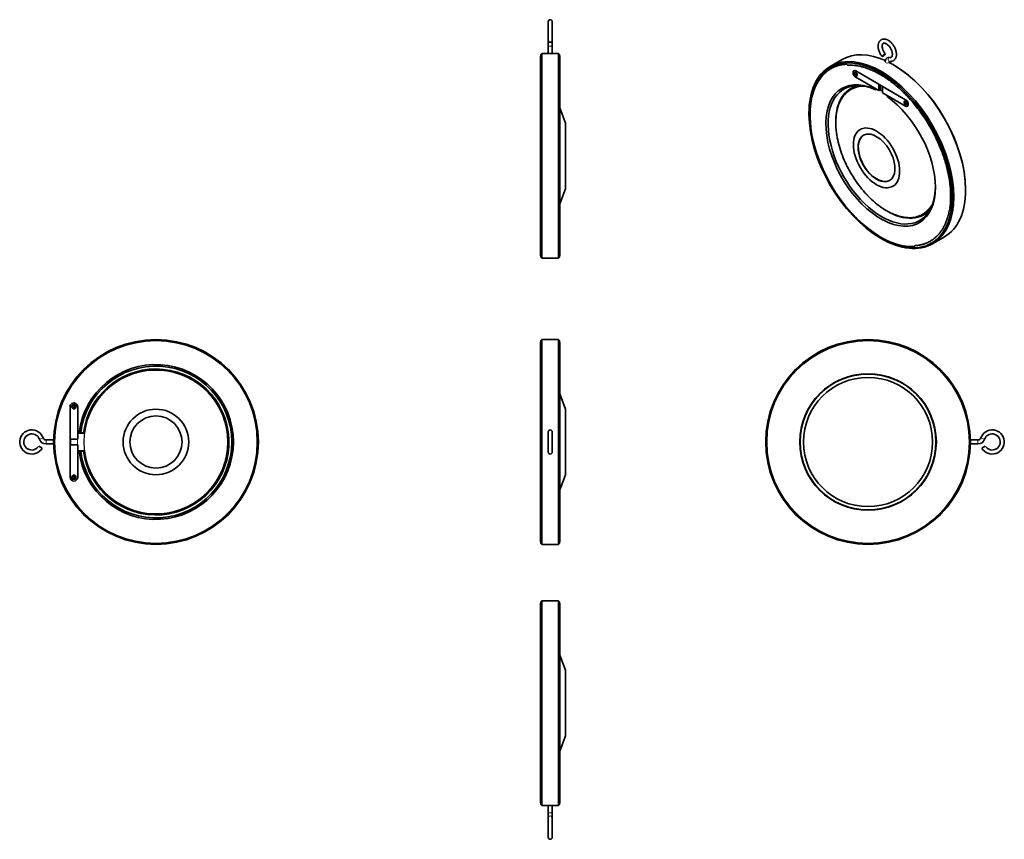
# Model space of a CAD drawing. Extents: x 2384 to 3117, y 425 to 1036.
import ezdxf

# ---------------------------------------------------------------- set-up
doc = ezdxf.new("R2010")
doc.units = 0

msp = doc.modelspace()

# ---------------------------------------------------------------- linework, layer by layer
at = {"color": 7, "lineweight": 35}
for p, q in [((2777.3, 1034.41), (2777.3, 1020.43)), ((2780.3, 1034.41), (2780.3, 1020.43)), ((2780.3, 1034.41), (2780.3, 1019.84)), ((2777.3, 1016.3), (2777.3, 1010.66)), ((2780.3, 1016.3), (2780.3, 1010.66)), ((2771.55, 999.46), (2771.55, 1008.53)), ((2771.8, 934.41), (2771.8, 1009.91)), ((2772.55, 934.41), (2772.55, 1010.66)), ((2772.55, 1010.66), (2785.05, 1010.66)), ((2785.05, 934.41), (2785.05, 1010.66)), ((2785.8, 934.41), (2785.8, 1009.91)), ((2786.05, 970.17), (2786.05, 1008.53)), ((2996.14, 1006.2), (2987.31, 1001.1)), ((2771.55, 860.28), (2771.55, 999.46)), ((2786.05, 860.28), (2786.05, 999.46)), ((3006.34, 997.73), (3043.46, 976.3)), ((3006.34, 997.73), (3023.49, 987.83)), ((3020.04, 985.12), (3006.34, 993.03)), ((3023.49, 983.13), (3006.34, 993.03)), ((3026.32, 986.2), (3043.46, 976.3)), ((3043.46, 971.6), (3026.32, 981.5)), ((3043.46, 971.6), (3029.76, 979.51)), ((2790.18, 958.84), (2786.05, 970.17)), ((2790.18, 909.97), (2790.18, 955.85)), ((2771.8, 858.91), (2771.8, 934.41)), ((2772.55, 858.16), (2772.55, 934.41)), ((2785.05, 858.16), (2785.05, 934.41)), ((2785.8, 858.91), (2785.8, 934.41)), ((2790.18, 909.97), (2786.05, 898.64)), ((2786.05, 869.36), (2786.05, 898.64)), ((3072.4, 874.13), (3063.56, 869.03)), ((2772.55, 858.16), (2785.05, 858.16)), ((2771.55, 756.89), (2771.55, 795.48)), ((2771.55, 685.82), (2771.55, 795.48)), ((2771.8, 645.85), (2771.8, 796.85)), ((2772.55, 645.1), (2772.55, 797.6)), ((2772.55, 797.6), (2785.05, 797.6)), ((2785.05, 645.1), (2785.05, 797.6)), ((2785.8, 645.85), (2785.8, 796.85)), ((2786.05, 685.82), (2786.05, 795.48)), ((2771.55, 647.23), (2771.55, 756.89)), ((2790.18, 745.79), (2786.05, 757.12)), ((2421.13, 695.1), (2421.13, 747.6)), ((2421.13, 723.35), (2421.13, 747.6)), ((2426.88, 747.6), (2426.88, 728.23)), ((2426.88, 747.6), (2426.88, 723.35)), ((2790.18, 709.64), (2790.18, 745.79)), ((2777.3, 728.85), (2777.3, 713.85)), ((2777.3, 728.85), (2777.3, 723.85)), ((2780.3, 728.85), (2780.3, 713.85)), ((2403.24, 722.85), (2408.9, 722.85)), ((2403.24, 719.85), (2408.9, 719.85)), ((2421.13, 723.35), (2426.88, 723.35)), ((2421.13, 719.35), (2426.88, 719.35)), ((2421.13, 695.1), (2421.13, 719.35)), ((2426.88, 719.35), (2426.88, 695.1)), ((3097.4, 722.85), (3091.74, 722.85)), ((3097.4, 719.85), (3091.74, 719.85)), ((2426.88, 714.48), (2426.88, 695.1)), ((2790.18, 696.92), (2790.18, 709.64)), ((2790.18, 696.92), (2786.05, 685.59)), ((2771.55, 647.23), (2771.55, 685.82)), ((2786.05, 647.23), (2786.05, 685.82)), ((2772.55, 645.1), (2785.05, 645.1)), ((2771.8, 526.89), (2771.8, 602.39)), ((2772.55, 526.89), (2772.55, 603.14)), ((2772.55, 603.14), (2785.05, 603.14)), ((2785.05, 526.89), (2785.05, 603.14)), ((2785.8, 526.89), (2785.8, 602.39)), ((2771.55, 461.84), (2771.55, 601.01)), ((2786.05, 591.94), (2786.05, 601.01)), ((2771.55, 452.76), (2771.55, 591.94)), ((2786.05, 452.76), (2786.05, 591.94)), ((2790.18, 551.32), (2786.05, 562.66)), ((2790.18, 502.46), (2790.18, 548.33)), ((2771.8, 451.39), (2771.8, 526.89)), ((2772.55, 450.64), (2772.55, 526.89)), ((2785.05, 450.64), (2785.05, 526.89)), ((2785.8, 451.39), (2785.8, 526.89)), ((2790.18, 502.46), (2786.05, 491.12)), ((2772.55, 450.64), (2785.05, 450.64)), ((2777.3, 445), (2777.3, 450.64)), ((2780.3, 445), (2780.3, 450.64)), ((2777.3, 426.89), (2777.3, 441.46)), ((2777.3, 426.89), (2777.3, 440.87)), ((2780.3, 426.89), (2780.3, 441.46))]:
    msp.add_line(p, q, dxfattribs=at)
at = {"color": 7, "lineweight": 35, "ltscale": 0.058627}
msp.add_line((2777.3, 1020.42), (2777.3, 1019.84), dxfattribs=at)
at = {"color": 7, "lineweight": 35, "ltscale": 0.353552}
for p, q in [((2777.3, 1019.84), (2777.3, 1016.3)), ((2780.3, 1019.84), (2780.3, 1016.3))]:
    msp.add_line(p, q, dxfattribs=at)
at = {"color": 7, "lineweight": 13, "ltscale": 0.15}
for p, q in [((2777.3, 1016.3), (2778.8, 1016.3)), ((2778.8, 1016.3), (2780.3, 1016.3)), ((2778.8, 445), (2777.3, 445)), ((2780.3, 445), (2778.8, 445))]:
    msp.add_line(p, q, dxfattribs=at)
at = {"color": 7, "lineweight": 35, "ltscale": 0.106066}
for p, q in [((2771.8, 1009.91), (2772.55, 1010.66)), ((2785.8, 1009.91), (2785.05, 1010.66)), ((2771.8, 858.91), (2772.55, 858.16)), ((2785.8, 858.91), (2785.05, 858.16)), ((2771.8, 796.85), (2772.55, 797.6)), ((2785.05, 797.6), (2785.8, 796.85)), ((2771.8, 645.85), (2772.55, 645.1)), ((2785.05, 645.1), (2785.8, 645.85)), ((2771.8, 602.39), (2772.55, 603.14)), ((2785.8, 602.39), (2785.05, 603.14)), ((2771.8, 451.39), (2772.55, 450.64)), ((2785.8, 451.39), (2785.05, 450.64))]:
    msp.add_line(p, q, dxfattribs=at)
at = {"color": 7, "lineweight": 35, "ltscale": 0.061237}
for p, q in [((3034.8, 1002.12), (3034.27, 1002.42)), ((3006.16, 995.28), (3005.63, 995.59)), ((3006.25, 995.33), (3005.72, 995.64)), ((3006.16, 994.67), (3006.16, 995.28)), ((3006.25, 994.72), (3006.25, 995.33)), ((3006.52, 996.1), (3006.52, 995.48)), ((3006.52, 995.08), (3006.52, 994.46)), ((3042.76, 974.56), (3043.29, 974.25)), ((3043.29, 973.85), (3042.76, 974.15)), ((3043.37, 973.9), (3042.84, 974.2)), ((3043.29, 974.25), (3043.29, 974.87)), ((3043.29, 973.23), (3043.29, 973.85)), ((3043.64, 974.66), (3043.64, 974.05)), ((3043.64, 974.05), (3044.17, 973.74)), ((3044.17, 973.34), (3043.64, 973.64)), ((3024.9, 873.11), (3025.43, 872.8))]:
    msp.add_line(p, q, dxfattribs=at)
at = {"color": 7, "lineweight": 35, "ltscale": 0.061239}
msp.add_line((3005.63, 995.99), (3006.16, 995.69), dxfattribs=at)
at = {"color": 7, "lineweight": 35, "ltscale": 0.040826}
for p, q in [((3005.63, 995.59), (3005.63, 995.99)), ((3006.16, 996.3), (3006.52, 996.1)), ((3006.52, 994.46), (3006.16, 994.67)), ((3007.05, 995.18), (3007.05, 994.77)), ((3042.76, 974.15), (3042.76, 974.56))]:
    msp.add_line(p, q, dxfattribs=at)
at = {"color": 7, "lineweight": 35, "ltscale": 0.010206}
for p, q in [((3005.63, 995.59), (3005.72, 995.64)), ((3006.16, 995.28), (3006.25, 995.33)), ((3006.16, 994.67), (3006.25, 994.72))]:
    msp.add_line(p, q, dxfattribs=at)
at = {"color": 7, "lineweight": 35, "ltscale": 0.030621}
msp.add_line((3005.72, 995.64), (3005.72, 995.94), dxfattribs=at)
at = {"color": 7, "lineweight": 35, "ltscale": 0.06124}
for p, q in [((3006.16, 995.69), (3006.16, 996.3)), ((3043.37, 973.28), (3043.37, 973.9)), ((3043.64, 973.64), (3043.64, 973.03)), ((2971.52, 966.19), (2971.52, 965.58)), ((3088.19, 909.65), (3088.19, 909.04))]:
    msp.add_line(p, q, dxfattribs=at)
at = {"color": 7, "lineweight": 35, "ltscale": 0.010208}
for p, q in [((3006.16, 995.69), (3006.25, 995.74)), ((3043.64, 973.64), (3043.73, 973.69))]:
    msp.add_line(p, q, dxfattribs=at)
at = {"color": 7, "lineweight": 35, "ltscale": 0.051028}
msp.add_line((3006.25, 995.74), (3006.25, 996.25), dxfattribs=at)
at = {"color": 7, "lineweight": 35, "ltscale": 0.030619}
msp.add_line((3006.52, 994.56), (3006.25, 994.72), dxfattribs=at)
at = {"color": 7, "lineweight": 35, "ltscale": 0.010874}
msp.add_line((3006.43, 996.52), (3006.34, 996.58), dxfattribs=at)
at = {"color": 7, "lineweight": 35, "ltscale": 0.061236}
for p, q in [((3006.52, 995.48), (3007.05, 995.18)), ((3007.05, 994.77), (3006.52, 995.08))]:
    msp.add_line(p, q, dxfattribs=at)
at = {"color": 7, "lineweight": 35, "ltscale": 0.010205}
for p, q in [((3006.52, 995.08), (3006.61, 995.13)), ((3043.29, 974.25), (3043.37, 974.31)), ((3043.29, 973.23), (3043.37, 973.28))]:
    msp.add_line(p, q, dxfattribs=at)
at = {"color": 7, "lineweight": 35, "ltscale": 0.05103}
for p, q in [((3007.05, 994.87), (3006.61, 995.13)), ((3044.17, 973.44), (3043.73, 973.69))]:
    msp.add_line(p, q, dxfattribs=at)
at = {"color": 7, "lineweight": 35, "ltscale": 0.010873}
for p, q in [((3007.37, 994.89), (3007.37, 994.78)), ((3044.5, 973.46), (3044.5, 973.35))]:
    msp.add_line(p, q, dxfattribs=at)
at = {"color": 7, "lineweight": 35, "ltscale": 0.046946}
msp.add_line((3003.04, 984.05), (3002.63, 983.82), dxfattribs=at)
at = {"color": 7, "lineweight": 35, "ltscale": 0.080707}
for p, q in [((3020.04, 985.12), (3020.04, 984.32)), ((3029.76, 979.51), (3029.76, 978.7))]:
    msp.add_line(p, q, dxfattribs=at)
at = {"color": 7, "lineweight": 35, "ltscale": 0.096636}
msp.add_line((3020.87, 983.83), (3020.04, 984.32), dxfattribs=at)
at = {"color": 7, "lineweight": 35, "ltscale": 0.112661}
msp.add_line((3021.99, 984), (3020.87, 983.83), dxfattribs=at)
at = {"color": 7, "lineweight": 35, "ltscale": 0.469485}
for p, q in [((3023.49, 987.83), (3023.49, 983.13)), ((3026.32, 986.2), (3026.32, 981.5))]:
    msp.add_line(p, q, dxfattribs=at)
at = {"color": 7, "lineweight": 35, "ltscale": 0.163301}
msp.add_line((3024.9, 983.95), (3023.49, 983.13), dxfattribs=at)
at = {"color": 7, "lineweight": 13, "ltscale": 0.009493}
msp.add_line((3024.69, 983.65), (3024.61, 983.6), dxfattribs=at)
at = {"color": 7, "lineweight": 35, "ltscale": 0.000675}
msp.add_line((3024.67, 983.57), (3024.67, 983.58), dxfattribs=at)
at = {"color": 7, "lineweight": 35, "ltscale": 0.018747}
msp.add_line((3024.69, 983.64), (3024.69, 983.83), dxfattribs=at)
at = {"color": 7, "lineweight": 13, "ltscale": 0.025964}
msp.add_line((3024.72, 983.59), (3024.72, 983.85), dxfattribs=at)
at = {"color": 7, "lineweight": 35, "ltscale": 0.306186}
msp.add_line((3024.9, 987.01), (3024.9, 983.95), dxfattribs=at)
at = {"color": 7, "lineweight": 35, "ltscale": 0.010207}
for p, q in [((3042.76, 974.15), (3042.84, 974.2)), ((3043.29, 973.85), (3043.37, 973.9))]:
    msp.add_line(p, q, dxfattribs=at)
at = {"color": 7, "lineweight": 35, "ltscale": 0.030618}
for p, q in [((3042.84, 974.2), (3042.84, 974.51)), ((3043.64, 973.13), (3043.37, 973.28))]:
    msp.add_line(p, q, dxfattribs=at)
at = {"color": 7, "lineweight": 35, "ltscale": 0.040825}
for p, q in [((3043.29, 974.87), (3043.64, 974.66)), ((3043.64, 973.03), (3043.29, 973.23))]:
    msp.add_line(p, q, dxfattribs=at)
at = {"color": 7, "lineweight": 35, "ltscale": 0.051031}
msp.add_line((3043.37, 974.31), (3043.37, 974.82), dxfattribs=at)
at = {"color": 7, "lineweight": 35, "ltscale": 0.010875}
msp.add_line((3043.56, 975.09), (3043.46, 975.14), dxfattribs=at)
at = {"color": 7, "lineweight": 35, "ltscale": 0.040823}
msp.add_line((3044.17, 973.74), (3044.17, 973.34), dxfattribs=at)
at = {"color": 7, "lineweight": 35, "ltscale": 0.299103}
for p, q in [((2790.18, 955.85), (2790.18, 958.84)), ((2790.18, 548.33), (2790.18, 551.32))]:
    msp.add_line(p, q, dxfattribs=at)
at = {"color": 7, "lineweight": 35, "ltscale": 0.046944}
msp.add_line((3056.66, 891.17), (3056.26, 890.94), dxfattribs=at)
at = {"color": 7, "lineweight": 35, "ltscale": 0.05}
for p, q in [((2423.76, 748.6), (2424.26, 748.6)), ((2423.01, 747.35), (2423.01, 747.85)), ((2424.26, 746.6), (2423.76, 746.6)), ((2425.01, 747.85), (2425.01, 747.35)), ((2423.01, 694.85), (2423.01, 695.35)), ((2423.76, 696.1), (2424.26, 696.1)), ((2424.26, 694.1), (2423.76, 694.1)), ((2425.01, 695.35), (2425.01, 694.85))]:
    msp.add_line(p, q, dxfattribs=at)
at = {"color": 7, "lineweight": 35, "ltscale": 0.075}
for p, q in [((2423.76, 747.85), (2423.76, 748.6)), ((2424.26, 748.6), (2424.26, 747.85)), ((2423.01, 747.85), (2423.76, 747.85)), ((2423.76, 747.35), (2423.01, 747.35)), ((2423.76, 746.6), (2423.76, 747.35)), ((2424.26, 747.85), (2425.01, 747.85)), ((2424.26, 747.35), (2424.26, 746.6)), ((2425.01, 747.35), (2424.26, 747.35)), ((2423.01, 695.35), (2423.76, 695.35)), ((2423.76, 694.85), (2423.01, 694.85)), ((2423.76, 695.35), (2423.76, 696.1)), ((2423.76, 694.1), (2423.76, 694.85)), ((2424.26, 696.1), (2424.26, 695.35)), ((2424.26, 695.35), (2425.01, 695.35)), ((2424.26, 694.85), (2424.26, 694.1)), ((2425.01, 694.85), (2424.26, 694.85))]:
    msp.add_line(p, q, dxfattribs=at)
at = {"color": 7, "lineweight": 35, "ltscale": 0.098845}
for p, q in [((2426.88, 728.23), (2427.87, 728.23)), ((2426.88, 714.48), (2427.87, 714.48))]:
    msp.add_line(p, q, dxfattribs=at)
at = {"color": 7, "lineweight": 35, "ltscale": 0.481799}
for p, q in [((2431.7, 727.98), (2426.88, 727.98)), ((2431.7, 714.73), (2426.88, 714.73))]:
    msp.add_line(p, q, dxfattribs=at)
at = {"color": 7, "lineweight": 13, "ltscale": 0.481799}
for p, q in [((2431.7, 727.85), (2426.88, 727.85)), ((2431.7, 714.85), (2426.88, 714.85))]:
    msp.add_line(p, q, dxfattribs=at)
at = {"color": 7, "lineweight": 35, "ltscale": 0.118784}
for p, q in [((2429.06, 728.23), (2427.87, 728.23)), ((2429.06, 714.48), (2427.87, 714.48))]:
    msp.add_line(p, q, dxfattribs=at)
at = {"color": 7, "lineweight": 35, "ltscale": 0.213509}
for p, q in [((2431.19, 728.23), (2429.06, 728.23)), ((2431.19, 714.48), (2429.06, 714.48))]:
    msp.add_line(p, q, dxfattribs=at)
at = {"color": 7, "lineweight": 13, "ltscale": 0.0125}
for p, q in [((2431.7, 727.98), (2431.7, 727.85)), ((2431.7, 714.85), (2431.7, 714.73))]:
    msp.add_line(p, q, dxfattribs=at)
at = {"color": 7, "lineweight": 13, "ltscale": 0.012454}
for p, q in [((2431.89, 727.91), (2431.83, 728.01)), ((2431.83, 714.69), (2431.89, 714.8))]:
    msp.add_line(p, q, dxfattribs=at)
at = {"color": 7, "lineweight": 13, "ltscale": 0.01222}
for p, q in [((2431.94, 728.2), (2432.07, 728.21)), ((2431.94, 714.51), (2432.07, 714.5))]:
    msp.add_line(p, q, dxfattribs=at)
at = {"color": 7, "lineweight": 13, "ltscale": 0.3}
for p, q in [((2398.29, 723.35), (2401.12, 724.35)), ((2403.24, 719.85), (2403.24, 722.85)), ((3097.4, 722.85), (3097.4, 719.85)), ((3099.52, 724.35), (3102.35, 723.35))]:
    msp.add_line(p, q, dxfattribs=at)
at = {"color": 7, "lineweight": 35, "ltscale": 0.4}
for p, q in [((2421.26, 719.35), (2421.26, 723.35)), ((2421.38, 719.35), (2421.38, 723.35))]:
    msp.add_line(p, q, dxfattribs=at)
at = {"color": 7, "lineweight": 13, "ltscale": 0.4}
for p, q in [((2426.59, 723.35), (2426.59, 719.35)), ((2426.71, 723.35), (2426.71, 719.35))]:
    msp.add_line(p, q, dxfattribs=at)
at = {"color": 7, "lineweight": 13, "ltscale": 0.000168}
msp.add_line((2777.3, 723.85), (2777.3, 723.85), dxfattribs=at)
at = {"color": 7, "lineweight": 35, "ltscale": 0.249348}
msp.add_line((2777.3, 723.85), (2777.3, 721.36), dxfattribs=at)
at = {"color": 7, "lineweight": 35, "ltscale": 0.001543}
msp.add_line((2777.3, 721.36), (2777.3, 721.35), dxfattribs=at)
at = {"color": 7, "lineweight": 35, "ltscale": 0.3}
msp.add_line((2397.81, 718.33), (2400.41, 716.82), dxfattribs=at)
at = {"color": 7, "lineweight": 35, "ltscale": 0.000257}
msp.add_line((2777.3, 717.58), (2777.3, 717.58), dxfattribs=at)
at = {"color": 7, "lineweight": 35, "ltscale": 0.372201}
msp.add_line((2777.3, 713.85), (2777.3, 717.58), dxfattribs=at)
at = {"color": 7, "lineweight": 35, "ltscale": 0.300001}
msp.add_line((3100.23, 716.82), (3102.82, 718.33), dxfattribs=at)
at = {"color": 7, "lineweight": 35, "ltscale": 0.353554}
for p, q in [((2777.3, 441.46), (2777.3, 445)), ((2780.3, 441.46), (2780.3, 445))]:
    msp.add_line(p, q, dxfattribs=at)
at = {"color": 7, "lineweight": 35, "ltscale": 0.000342}
msp.add_line((2777.3, 440.87), (2777.3, 440.87), dxfattribs=at)
at = {"color": 7, "lineweight": 35}
for points in [[(3026.01, 1008.46), (3025.62, 1008.97), (3025.25, 1009.51), (3024.9, 1010.06), (3024.58, 1010.63), (3024.28, 1011.21), (3024.02, 1011.8), (3023.78, 1012.4), (3023.57, 1013.01), (3023.4, 1013.61), (3023.26, 1014.21), (3023.16, 1014.78), (3023.1, 1015.25), (3023.06, 1015.72), (3023.05, 1016.19), (3023.06, 1016.65), (3023.1, 1017.1), (3023.16, 1017.54), (3023.25, 1017.97), (3023.37, 1018.39), (3023.52, 1018.78), (3023.65, 1019.07), (3023.83, 1019.41), (3024.04, 1019.73), (3024.25, 1020), (3024.47, 1020.25), (3024.66, 1020.43), (3024.82, 1020.57), (3024.99, 1020.7), (3025.17, 1020.82), (3025.35, 1020.93)], [(3025.35, 1020.93), (3025.64, 1021.08), (3025.88, 1021.19), (3026.14, 1021.28), (3026.36, 1021.35), (3026.59, 1021.4), (3026.81, 1021.44), (3027.18, 1021.48), (3027.59, 1021.49), (3027.99, 1021.46), (3028.29, 1021.42), (3028.73, 1021.33), (3029.13, 1021.22), (3029.53, 1021.08), (3029.86, 1020.94), (3030.2, 1020.78), (3030.54, 1020.6), (3030.87, 1020.4), (3031.31, 1020.11), (3031.65, 1019.85), (3032.06, 1019.52), (3032.46, 1019.17), (3032.9, 1018.73), (3033.33, 1018.26), (3033.74, 1017.77), (3034.13, 1017.25), (3034.49, 1016.72), (3034.84, 1016.16), (3035.16, 1015.59), (3035.45, 1015.01), (3035.71, 1014.41), (3035.95, 1013.81), (3036.15, 1013.21), (3036.32, 1012.6), (3036.46, 1012), (3036.53, 1011.57), (3036.6, 1011.06), (3036.64, 1010.49), (3036.65, 1010.04), (3036.64, 1009.54), (3036.59, 1009.05), (3036.5, 1008.55), (3036.39, 1008.09), (3036.29, 1007.79), (3036.18, 1007.5), (3036, 1007.12), (3035.9, 1006.92), (3035.78, 1006.73), (3035.58, 1006.44), (3035.32, 1006.12), (3035.05, 1005.85), (3034.88, 1005.71), (3034.71, 1005.58), (3034.54, 1005.46), (3034.35, 1005.35)], [(3028.35, 1010.33), (3028.04, 1010.73), (3027.75, 1011.16), (3027.47, 1011.6), (3027.22, 1012.06), (3026.99, 1012.51), (3026.78, 1012.97), (3026.59, 1013.44), (3026.43, 1013.91), (3026.3, 1014.37), (3026.2, 1014.82), (3026.11, 1015.34), (3026.06, 1015.83), (3026.05, 1016.27), (3026.07, 1016.65), (3026.12, 1017.02), (3026.18, 1017.31), (3026.26, 1017.56), (3026.37, 1017.8), (3026.48, 1017.98), (3026.59, 1018.12), (3026.74, 1018.26), (3026.85, 1018.34)], [(3026.85, 1018.34), (3027.01, 1018.41), (3027.17, 1018.46), (3027.39, 1018.48), (3027.64, 1018.48), (3027.89, 1018.44), (3028.14, 1018.38), (3028.42, 1018.29), (3028.74, 1018.15), (3029.07, 1017.98), (3029.41, 1017.78), (3029.74, 1017.54), (3030.07, 1017.28), (3030.4, 1016.98), (3030.74, 1016.65), (3031.07, 1016.29), (3031.38, 1015.91), (3031.69, 1015.5), (3031.98, 1015.08), (3032.25, 1014.64), (3032.51, 1014.19), (3032.74, 1013.72), (3032.95, 1013.26), (3033.13, 1012.79), (3033.28, 1012.32), (3033.41, 1011.86), (3033.52, 1011.41), (3033.6, 1010.91), (3033.64, 1010.47), (3033.65, 1010.08), (3033.64, 1009.73), (3033.6, 1009.36), (3033.55, 1009.07), (3033.46, 1008.76), (3033.37, 1008.56), (3033.25, 1008.34), (3033.14, 1008.19), (3033.01, 1008.06), (3032.87, 1007.96), (3032.85, 1007.94)], [(3029.88, 1007.5), (3029.63, 1007.33), (3029.38, 1007.13), (3029.17, 1006.91), (3028.97, 1006.66), (3028.8, 1006.38), (3028.65, 1006.08), (3028.54, 1005.77), (3028.45, 1005.42), (3028.39, 1005.05), (3028.36, 1004.7), (3028.35, 1004.48)], [(3031.87, 1007.82), (3031.54, 1007.86), (3031.21, 1007.87), (3030.9, 1007.84), (3030.6, 1007.79), (3030.29, 1007.69), (3030.01, 1007.57), (3029.88, 1007.5)], [(3031.43, 1004.94), (3031.38, 1004.78), (3031.36, 1004.62), (3031.35, 1004.48)], [(3034.35, 1005.35), (3034.03, 1005.18), (3033.72, 1005.05), (3033.38, 1004.94), (3033, 1004.86), (3032.59, 1004.81), (3032.19, 1004.79), (3031.78, 1004.81), (3031.37, 1004.87)], [(3032.85, 1007.94), (3032.68, 1007.87), (3032.5, 1007.82), (3032.28, 1007.79), (3032.04, 1007.8), (3031.87, 1007.82)], [(3050.14, 866.81), (3049.09, 866.77), (3048.03, 866.77), (3046.95, 866.8), (3045.87, 866.86), (3044.72, 866.97), (3043.57, 867.11), (3042.95, 867.2), (3042.32, 867.3), (3041.69, 867.42), (3041.06, 867.54), (3040.42, 867.67), (3039.79, 867.82), (3038.51, 868.14), (3037.59, 868.39), (3036.67, 868.67), (3035.79, 868.95), (3034.9, 869.26), (3034.02, 869.58), (3033.13, 869.92), (3032.24, 870.28), (3031.34, 870.65), (3030.45, 871.05), (3029.55, 871.47), (3028.18, 872.14), (3027.45, 872.51), (3026.72, 872.89), (3026, 873.29), (3025.27, 873.69), (3024.54, 874.11), (3023.81, 874.54), (3023.09, 874.98), (3022.36, 875.44), (3021.46, 876.01), (3020.57, 876.6), (3019.67, 877.21), (3018.78, 877.84), (3017.88, 878.48), (3016.99, 879.14), (3016.11, 879.82), (3015.22, 880.51), (3014.12, 881.39), (3013.02, 882.3), (3011.93, 883.24), (3010.84, 884.19), (3009.55, 885.37), (3008.27, 886.58), (3007.42, 887.41), (3006.57, 888.25), (3005.73, 889.1), (3004.9, 889.97), (3004.07, 890.84), (3003.25, 891.74), (3002.43, 892.64), (3001.62, 893.56), (3000.82, 894.48), (3000.02, 895.42), (2999.23, 896.37), (2998.45, 897.34), (2997.68, 898.31), (2996.91, 899.29), (2996.16, 900.29), (2995.41, 901.29), (2994.67, 902.3), (2993.94, 903.33), (2993.21, 904.36), (2992.5, 905.4), (2991.8, 906.45), (2991.1, 907.51), (2990.42, 908.57), (2989.74, 909.65), (2989.08, 910.73), (2988.43, 911.82), (2987.78, 912.91), (2987.15, 914.01), (2986.53, 915.12), (2985.92, 916.23), (2985.32, 917.35), (2984.73, 918.47), (2984.16, 919.6), (2983.59, 920.73), (2983.04, 921.86), (2982.5, 923), (2981.98, 924.15), (2981.46, 925.29), (2980.96, 926.44), (2980.47, 927.59), (2979.99, 928.75), (2979.53, 929.9), (2979.08, 931.06), (2978.64, 932.22), (2978.22, 933.38), (2977.81, 934.53), (2977.41, 935.69), (2977.03, 936.85), (2976.66, 938.01), (2976.3, 939.17), (2975.96, 940.32), (2975.64, 941.48), (2975.33, 942.63), (2975.03, 943.78), (2974.74, 944.93), (2974.48, 946.07), (2974.08, 947.87), (2973.72, 949.69), (2973.4, 951.5), (2973.11, 953.3), (2972.86, 955.09), (2972.73, 956.19), (2972.61, 957.29), (2972.5, 958.38), (2972.41, 959.46), (2972.34, 960.54), (2972.28, 961.61), (2972.24, 962.67), (2972.21, 963.73), (2972.2, 965.04), (2972.21, 966.34), (2972.25, 967.63), (2972.31, 968.9), (2972.41, 970.38), (2972.55, 971.83), (2972.66, 972.8), (2972.78, 973.76), (2972.92, 974.71), (2973.08, 975.64), (2973.25, 976.56), (2973.44, 977.47), (2973.64, 978.37), (2973.86, 979.26), (2974.01, 979.85), (2974.23, 980.64), (2974.47, 981.42), (2974.71, 982.19), (2974.97, 982.95), (2975.24, 983.7), (2975.52, 984.43), (2975.82, 985.15), (2976.13, 985.86), (2976.59, 986.86), (2976.91, 987.52), (2977.25, 988.16), (2977.6, 988.8), (2977.95, 989.42), (2978.32, 990.03), (2978.7, 990.62), (2979.09, 991.21), (2979.5, 991.78), (2979.86, 992.27), (2980.23, 992.75), (2980.61, 993.23), (2981, 993.69), (2981.39, 994.14), (2981.79, 994.58), (2982.2, 995.01), (2982.62, 995.43), (2983.36, 996.13), (2983.99, 996.68), (2984.63, 997.21), (2985.29, 997.72), (2985.96, 998.2), (2986.51, 998.57), (2987.07, 998.92), (2987.63, 999.26), (2988.2, 999.59), (2988.9, 999.95), (2989.6, 1000.3), (2990.1, 1000.53), (2990.6, 1000.75), (2991.11, 1000.95), (2991.63, 1001.15), (2992.14, 1001.33), (2992.67, 1001.51), (2993.2, 1001.67), (2993.73, 1001.83), (2994.3, 1001.98), (2994.87, 1002.11), (2995.44, 1002.24), (2996.02, 1002.35), (2996.61, 1002.46), (2997.2, 1002.55), (2997.79, 1002.63), (2998.39, 1002.69), (2999.11, 1002.76), (2999.84, 1002.8)], [(2999.88, 1002.05), (3000.91, 1002.09), (3001.95, 1002.1), (3003, 1002.07), (3004.06, 1002), (3005.18, 1001.9), (3006.31, 1001.76), (3006.92, 1001.67), (3007.53, 1001.57), (3008.15, 1001.46), (3009.39, 1001.21), (3010.65, 1000.91), (3011.28, 1000.75), (3012.18, 1000.5), (3013.09, 1000.23), (3013.96, 999.95), (3014.83, 999.65), (3015.7, 999.33), (3016.58, 999), (3017.46, 998.65), (3018.34, 998.27), (3019.22, 997.88), (3020.11, 997.47), (3021.47, 996.81), (3022.18, 996.44), (3022.9, 996.06), (3023.62, 995.67), (3024.34, 995.27), (3025.06, 994.86), (3025.78, 994.43), (3027.22, 993.55), (3028.11, 992.98), (3029, 992.39), (3029.88, 991.79), (3030.77, 991.16), (3031.65, 990.53), (3032.54, 989.87), (3033.42, 989.21), (3034.29, 988.52), (3035.39, 987.64), (3036.48, 986.74), (3037.56, 985.81), (3038.64, 984.86), (3039.92, 983.69), (3041.2, 982.49), (3042.04, 981.67), (3042.88, 980.84), (3043.71, 979.99), (3044.54, 979.13), (3045.36, 978.26), (3046.18, 977.37), (3046.99, 976.48), (3047.8, 975.57), (3048.59, 974.64), (3049.38, 973.71), (3050.17, 972.77), (3050.94, 971.81), (3051.71, 970.84), (3052.47, 969.86), (3053.22, 968.88), (3053.97, 967.88), (3054.7, 966.87), (3055.43, 965.85), (3056.15, 964.83), (3056.86, 963.79), (3057.56, 962.75), (3058.25, 961.7), (3058.93, 960.64), (3059.6, 959.57), (3060.26, 958.5), (3060.91, 957.42), (3061.55, 956.33), (3062.18, 955.23), (3062.79, 954.13), (3063.4, 953.03), (3064, 951.92), (3064.58, 950.8), (3065.15, 949.68), (3065.71, 948.56), (3066.26, 947.43), (3066.8, 946.29), (3067.32, 945.16), (3067.83, 944.02), (3068.33, 942.88), (3068.82, 941.73), (3069.29, 940.58), (3069.75, 939.44), (3070.2, 938.29), (3070.64, 937.14), (3071.06, 935.98), (3071.46, 934.83), (3071.86, 933.68), (3072.24, 932.53), (3072.61, 931.38), (3072.96, 930.23), (3073.3, 929.08), (3073.62, 927.94), (3073.93, 926.79), (3074.23, 925.65), (3074.51, 924.51), (3074.77, 923.37), (3075.16, 921.6), (3075.52, 919.79), (3075.85, 917.99), (3076.13, 916.2), (3076.38, 914.43), (3076.51, 913.34), (3076.63, 912.25), (3076.73, 911.17), (3076.82, 910.09), (3076.89, 909.03), (3076.95, 907.97), (3076.99, 906.92), (3077.02, 905.87), (3077.03, 904.57), (3077.02, 903.29), (3076.98, 902.01), (3076.92, 900.76), (3076.82, 899.3), (3076.69, 897.86), (3076.58, 896.9), (3076.45, 895.96), (3076.31, 895.03), (3076.16, 894.1), (3075.99, 893.2), (3075.81, 892.3), (3075.61, 891.41), (3075.4, 890.54), (3075.24, 889.96), (3075.03, 889.18), (3074.8, 888.41), (3074.55, 887.66), (3074.3, 886.91), (3074.04, 886.18), (3073.76, 885.46), (3073.47, 884.75), (3073.17, 884.06), (3072.72, 883.08), (3072.4, 882.44), (3072.07, 881.8), (3071.73, 881.18), (3071.38, 880.58), (3071.02, 879.98), (3070.65, 879.4), (3070.27, 878.83), (3069.88, 878.27), (3069.52, 877.79), (3069.16, 877.32), (3068.79, 876.86), (3068.42, 876.41), (3068.03, 875.98), (3067.64, 875.55), (3067.24, 875.13), (3066.83, 874.72), (3066.11, 874.04), (3065.5, 873.51), (3064.88, 872.99), (3064.24, 872.5), (3063.59, 872.03), (3063.06, 871.67), (3062.52, 871.33), (3061.97, 871), (3061.42, 870.69), (3060.74, 870.33), (3060.06, 869.99), (3059.57, 869.77), (3059.09, 869.56), (3058.59, 869.36), (3058.09, 869.17), (3057.59, 868.99), (3057.08, 868.82), (3056.57, 868.66), (3056.05, 868.51), (3055.5, 868.37), (3054.94, 868.23), (3054.38, 868.11), (3053.82, 868), (3053.25, 867.9), (3052.68, 867.81), (3052.1, 867.73), (3051.51, 867.67), (3050.81, 867.61), (3050.1, 867.56)], [(3047.55, 888.44), (3046.72, 888.41), (3045.77, 888.41), (3044.8, 888.45), (3043.82, 888.53), (3042.83, 888.65), (3042.22, 888.74), (3041.6, 888.85), (3040.99, 888.97), (3040.37, 889.1), (3039.74, 889.25), (3039.12, 889.41), (3038.49, 889.59), (3037.86, 889.78), (3037.22, 889.98), (3036.59, 890.2), (3035.95, 890.43), (3035.31, 890.67), (3034.67, 890.93), (3034.03, 891.2), (3033.38, 891.49), (3032.74, 891.79), (3032.09, 892.1), (3031.45, 892.42), (3030.8, 892.76), (3030.15, 893.11), (3029.5, 893.48), (3028.86, 893.85), (3028.21, 894.24), (3027.56, 894.64), (3026.97, 895.02), (3025.83, 895.78), (3024.69, 896.58), (3023.55, 897.42), (3022.42, 898.29), (3021.79, 898.8), (3021.16, 899.32), (3020.52, 899.85), (3019.9, 900.4), (3019.27, 900.95), (3018.03, 902.09), (3016.8, 903.26), (3015.59, 904.48), (3014.39, 905.74), (3013.21, 907.03), (3012.05, 908.36), (3010.91, 909.72), (3009.8, 911.11), (3008.7, 912.53), (3007.63, 913.99), (3006.58, 915.47), (3005.56, 916.97), (3004.57, 918.5), (3003.6, 920.05), (3002.67, 921.62), (3001.77, 923.21), (3000.9, 924.82), (3000.06, 926.44), (2999.26, 928.07), (2998.49, 929.71), (2997.76, 931.36), (2997.06, 933.02), (2996.4, 934.69), (2995.78, 936.36), (2995.2, 938.02), (2994.66, 939.69), (2994.16, 941.36), (2993.7, 943.02), (2993.28, 944.67), (2992.91, 946.32), (2992.74, 947.14), (2992.57, 947.95), (2992.42, 948.77), (2992.28, 949.58), (2992.15, 950.38), (2992.04, 951.19), (2991.93, 951.99), (2991.79, 953.11), (2991.68, 954.22), (2991.59, 955.32), (2991.53, 956.42), (2991.49, 957.31), (2991.46, 958.2), (2991.45, 958.96), (2991.46, 959.7), (2991.47, 960.44), (2991.49, 961.18), (2991.53, 961.9), (2991.58, 962.62), (2991.63, 963.33), (2991.7, 964.04), (2991.78, 964.74), (2991.87, 965.42), (2991.97, 966.11), (2992.09, 966.78), (2992.21, 967.44), (2992.34, 968.1), (2992.49, 968.74), (2992.65, 969.38), (2992.81, 970.01), (2992.99, 970.63), (2993.18, 971.24), (2993.38, 971.84), (2993.59, 972.43), (2993.81, 973.01), (2994.04, 973.58), (2994.28, 974.13), (2994.6, 974.84), (2994.94, 975.52), (2995.3, 976.18), (2995.67, 976.83), (2996.11, 977.53), (2996.57, 978.21), (2996.9, 978.66), (2997.24, 979.11), (2997.59, 979.54), (2997.95, 979.96), (2998.32, 980.37), (2998.7, 980.77), (2999.09, 981.15), (2999.48, 981.52), (2999.85, 981.85), (3000.23, 982.16), (3000.61, 982.46), (3001, 982.76), (3001.4, 983.04), (3001.8, 983.31), (3002.21, 983.57), (3002.63, 983.82)], [(3024.67, 983.58), (3024.68, 983.59), (3024.69, 983.64)], [(2432.07, 728.21), (2432.06, 728.21), (2432.06, 728.2), (2432.06, 728.2), (2432.06, 728.2), (2432.06, 728.2), (2432.06, 728.2), (2432.06, 728.2), (2432.05, 728.2), (2432.05, 728.2), (2432.05, 728.2)]]:
    msp.add_lwpolyline(points, dxfattribs=at)
at = {"color": 7, "lineweight": 13}
for points in [[(3024.61, 983.6), (3024.56, 983.57), (3024.52, 983.52), (3024.45, 983.42)], [(3024.45, 983.42), (3024.6, 983.52), (3024.67, 983.57)], [(3024.45, 983.42), (3024.55, 983.42), (3024.61, 983.42), (3024.64, 983.43), (3024.69, 983.45)], [(2431.83, 728.01), (2431.87, 728.04), (2431.92, 728.09), (2432.07, 728.21)], [(2431.89, 727.91), (2431.93, 727.94), (2431.98, 728.02), (2432.01, 728.07), (2432.07, 728.21)], [(2432.07, 714.5), (2431.94, 714.6), (2431.89, 714.64), (2431.83, 714.69)], [(2432.07, 714.5), (2432.01, 714.63), (2431.97, 714.71), (2431.93, 714.76), (2431.89, 714.8)]]:
    msp.add_lwpolyline(points, dxfattribs=at)
at = {"color": 7, "lineweight": 35}
for centre, radius in [((2485.13, 721.35), 76.25), ((2485.13, 721.35), 75.5), ((3015.51, 721.35), 76.25), ((3015.51, 721.35), 75.5), ((3015.51, 721.35), 50.88), ((3015.51, 721.35), 50.62), ((3015.51, 721.35), 48.12), ((2424.01, 747.6), 1.56), ((2424.01, 747.6), 1.46), ((2485.13, 721.35), 24.43), ((2485.13, 721.35), 19.43), ((2424.01, 695.1), 1.56), ((2424.01, 695.1), 1.46)]:
    msp.add_circle(centre, radius, dxfattribs=at)
at = {"color": 7, "lineweight": 13}
msp.add_circle((2485.13, 721.35), 53.46, dxfattribs=at)
at = {"color": 7, "lineweight": 35}
for centre, radius, start, end in [((2778.8, 1034.41), 1.5, 90.00002, 180.00002), ((2778.8, 1034.41), 1.5, 359.99998, 89.99997), ((2771.93, 1008.53), 0.375, 109.47179, 179.99999), ((2785.68, 1008.53), 0.375, 0, 70.52824), ((3031.31, 1004.59), 0.283, 78.96795, 90.844), ((2771.93, 860.28), 0.375, 180.00001, 250.52821), ((2785.68, 860.28), 0.375, 289.47176, 0), ((2771.93, 795.48), 0.375, 109.47176, 179.99999), ((2785.68, 795.48), 0.375, 0, 70.52821), ((2485.13, 721.35), 57.67, 186.84634, 173.15367), ((2485.13, 721.35), 56.49, 186.98994, 173.01006), ((2485.13, 721.35), 54.38, 90, 172.73626), ((2485.13, 721.35), 54.38, 187.26374, 90), ((2485.13, 721.35), 53.62, 187.33152, 172.66848), ((2424.01, 747.6), 2.88, 0, 180.00001), ((2424.01, 747.6), 2.88, 0, 180.00001), ((2392.63, 721.35), 9, 19.47119, 329.75249), ((2392.63, 721.35), 6, 19.47119, 329.75249), ((2431.7, 728.23), 0.25, 270, 352.66848), ((2778.8, 728.85), 1.5, 90.00038, 180.00032), ((2778.8, 728.85), 1.5, 359.99967, 89.99962), ((3108.01, 721.35), 9, 210.24751, 160.52882), ((3108.01, 721.35), 6, 210.24751, 160.52882), ((2403.24, 725.1), 5.25, 199.47118, 270.00004), ((2403.24, 725.1), 2.25, 199.4712, 270.00002), ((3097.4, 725.1), 2.25, 269.99998, 340.5288), ((3097.4, 725.1), 5.25, 269.99996, 340.52882), ((2431.7, 714.48), 0.25, 7.33152, 90), ((2778.8, 713.85), 1.5, 179.99991, 269.9999), ((2778.8, 713.85), 1.5, 270.0001, 0.00009), ((2424.01, 695.1), 2.88, 180.00001, 0), ((2424.01, 695.1), 2.88, 180.00001, 0), ((2771.93, 647.23), 0.375, 180.00001, 250.52824), ((2785.68, 647.23), 0.375, 289.47179, 0), ((2771.93, 601.01), 0.375, 109.47176, 179.99999), ((2785.68, 601.01), 0.375, 0, 70.52821), ((2771.93, 452.76), 0.375, 180.00001, 250.52824), ((2785.68, 452.76), 0.375, 289.47179, 0), ((2778.8, 426.89), 1.5, 179.99998, 269.99998), ((2778.8, 426.89), 1.5, 270.00003, 0.00002)]:
    msp.add_arc(centre, radius, start, end, dxfattribs=at)
at = {"color": 7, "lineweight": 13}
for centre, radius, start, end in [((2778.64, 1019.84), 1.34, 166.59849, 179.99089), ((2778.97, 1019.84), 1.34, 0.0091, 13.40188), ((2485.13, 721.35), 53.64, 172.98148, 187.01852), ((2485.13, 721.35), 53.51, 172.63596, 187.36404), ((2431.7, 728.24), 0.262, 270.16585, 300.462), ((2431.7, 728.24), 0.382, 270.05396, 300.86204), ((2431.7, 714.47), 0.382, 59.13941, 89.9473), ((2431.7, 714.47), 0.262, 59.538, 89.83415)]:
    msp.add_arc(centre, radius, start, end, dxfattribs=at)
at = {"color": 7, "lineweight": 35}
for centre, major_axis, ratio, start_param, end_param in [((2778.8, 1020.43), (1.5, 0), 0.863858, 3.141589, 4.712389), ((2778.8, 1020.43), (1.5, 0), 0.863858, 4.712389, 6.283189), ((3025.43, 935.06), (-38.12, 66.03), 0.57735, 3.141633, 6.283225), ((3024.9, 934.76), (-37.75, 65.38), 0.57735, 3.926991, 7.068583), ((3034.27, 940.17), (-38.12, 66.03), 0.57735, 5.606003, 6.283225), ((3027.18, 1009.39), (1.17, 0.94), 0.207916, 0.000001, 3.141591), ((3027.18, 1009.39), (1.17, 0.94), 0.207916, 3.141591, 4.081021), ((3027.18, 1009.39), (1.17, 0.94), 0.207916, 4.081021, 6.283186), ((3025.43, 935.06), (-38.12, 66.03), 0.57735, 0.00004, 0.785398), ((3006.34, 995.38), (-1.44, 2.49), 0.57735, 0, 2.356194), ((3006.34, 995.38), (-1.44, 2.49), 0.57735, 6.283185, 8.63938), ((3006.34, 995.38), (-1.44, 2.49), 0.57735, 5.497787, 6.283185), ((3006.34, 995.38), (-1.44, 2.49), 0.57735, 5.497787, 6.283185), ((3034.27, 940.17), (-38.12, 66.03), 0.57735, 5.497787, 5.55196), ((3034.27, 940.17), (-38.12, 66.03), 0.57735, 3.926991, 5.497787), ((3034.8, 940.47), (-37.75, 65.38), 0.57735, 3.926991, 5.497787), ((3024.9, 934.76), (-37.21, 64.44), 0.57735, 0.125015, 2.856194), ((3024.9, 934.76), (-28.84, 49.95), 0.57735, 5.617278, 10.210176), ((3006.34, 995.38), (0.73, -1.27), 0.57735, 2.355993, 7.068816), ((3006.34, 995.38), (-0.78, 1.35), 0.57735, 5.497787, 10.210176), ((3006.52, 995.48), (-0.66, 1.14), 0.57735, 5.591922, 5.963799), ((3006.34, 995.38), (-0.78, 1.35), 0.57735, 3.926991, 5.497787), ((3006.34, 995.38), (0.73, -1.27), 0.57735, 0.78563, 2.355993), ((3006.52, 995.48), (-0.66, 1.14), 0.57735, 3.462914, 3.832857), ((3025.74, 935.24), (-28.25, 48.92), 0.57735, 6.022882, 9.685077), ((3029.85, 937.61), (-27.19, 47.09), 0.57735, 6.09545, 7.068583), ((3029.85, 937.61), (-26.81, 46.44), 0.57735, 5.997939, 6.283214), ((3025.74, 935.24), (-28.25, 48.92), 0.57735, 5.619785, 6.022882), ((3024.9, 934.76), (-28.84, 49.95), 0.57735, 3.926991, 5.378296), ((3043.46, 973.95), (-0.78, 1.35), 0.57735, 5.497787, 10.210176), ((3043.46, 973.95), (-1.44, 2.49), 0.57735, 3.141593, 5.497787), ((3043.46, 973.95), (-1.44, 2.49), 0.57735, 3.141593, 5.497787), ((3043.46, 973.95), (0.73, -1.27), 0.57735, 2.355993, 7.068816), ((3043.64, 974.05), (-0.66, 1.14), 0.57735, 5.591922, 5.963799), ((3043.46, 973.95), (-0.78, 1.35), 0.57735, 3.926991, 5.497787), ((3043.46, 973.95), (0.73, -1.27), 0.57735, 0.78563, 2.355993), ((3043.46, 973.95), (-1.44, 2.49), 0.57735, 2.356194, 3.141593), ((3043.46, 973.95), (-1.44, 2.49), 0.57735, 2.356194, 3.141593), ((3043.64, 974.05), (-0.66, 1.14), 0.57735, 3.462914, 3.832857), ((3024.9, 934.76), (-37.75, 65.38), 0.57735, 0.785398, 2.356194), ((3029.85, 937.61), (-27.19, 47.09), 0.57735, 0.785398, 0.890844), ((3021.81, 932.97), (-12.22, 21.16), 0.57735, 5.997787, 12.280972), ((3021.81, 932.97), (-9.72, 16.83), 0.57735, 0.000028, 3.141621), ((3021.98, 933.07), (-9.72, 16.83), 0.57735, 0.009147, 2.856194), ((3021.81, 932.97), (-9.72, 16.83), 0.57735, 5.997787, 6.283214), ((3021.81, 932.97), (-9.72, 16.83), 0.57735, 3.141621, 5.997787), ((3021.98, 933.07), (-9.72, 16.83), 0.57735, 2.856194, 3.132569), ((3025.74, 935.24), (-28.25, 48.92), 0.57735, 3.401892, 3.916379), ((3024.9, 934.76), (-37.75, 65.38), 0.57735, 2.356194, 3.926991), ((3034.27, 940.17), (-38.12, 66.03), 0.57735, 3.141633, 3.926991), ((3029.85, 937.61), (-27.19, 47.09), 0.57735, 2.252666, 3.329346), ((3029.85, 937.61), (-26.81, 46.44), 0.57735, 3.14161, 3.426417), ((3029.75, 936.89), (26.5, -45.96), 0.583178, 5.995415, 6.283507), ((3025.43, 935.06), (-38.12, 66.03), 0.57735, 2.356194, 3.141633)]:
    msp.add_ellipse(centre, major_axis=major_axis, ratio=ratio, start_param=start_param, end_param=end_param, dxfattribs=at)
at = {"color": 7, "lineweight": 13}
for centre, major_axis, ratio, start_param, end_param in [((3031.62, 1006.35), (-0.25, -1.48), 0.736781, 3.141598, 6.283185), ((3029.85, 1004.48), (1.5, 0), 0.57735, 3.141589, 6.283186), ((3006.46, 995.45), (0.66, -1.14), 0.57735, 0.579081, 2.561732), ((3006.43, 995.44), (0.66, -1.15), 0.57735, 0.78563, 2.355993), ((3029.28, 937.28), (-26.73, 46.3), 0.57735, 5.997787, 9.13938), ((3029.44, 937.38), (-26.81, 46.44), 0.57735, 5.997787, 6.283214), ((3029.28, 937.28), (26.73, -46.3), 0.57735, 2.758441, 2.856194), ((3029.44, 937.38), (26.81, -46.44), 0.57735, 2.807596, 2.856194), ((3029.28, 937.28), (26.73, -46.3), 0.57735, 2.434653, 2.492958), ((3029.44, 937.38), (26.81, -46.44), 0.57735, 2.484154, 2.488922), ((3029.29, 937.29), (-26.75, 46.34), 0.57735, 5.576598, 5.626314), ((3024.58, 983.82), (0.125, -0.216), 0.57735, 5.625746, 6.079086), ((3024.78, 983.5), (0.101, -0.074), 0.791543, 3.141579, 4.378428), ((3024.81, 983.64), (0.125, 0), 0.57735, 3.141593, 3.926991), ((3024.45, 983.75), (0.197, -0.332), 0.580843, 0.241139, 0.773984), ((3029.32, 937.31), (-26.82, 46.45), 0.57735, 5.577105, 5.620283), ((3043.59, 974.02), (0.66, -1.14), 0.57735, 0.579081, 2.561732), ((3043.56, 974), (0.66, -1.15), 0.57735, 0.78563, 2.355993), ((3029.28, 937.28), (26.73, -46.3), 0.57735, 5.997787, 6.666301), ((3029.44, 937.38), (26.81, -46.44), 0.57735, 0.000017, 0.333949), ((2778.8, 441.46), (1.5, 0), 0.942809, 6.283181, 9.424782)]:
    msp.add_ellipse(centre, major_axis=major_axis, ratio=ratio, start_param=start_param, end_param=end_param, dxfattribs=at)

doc.saveas('drawing.dxf')
